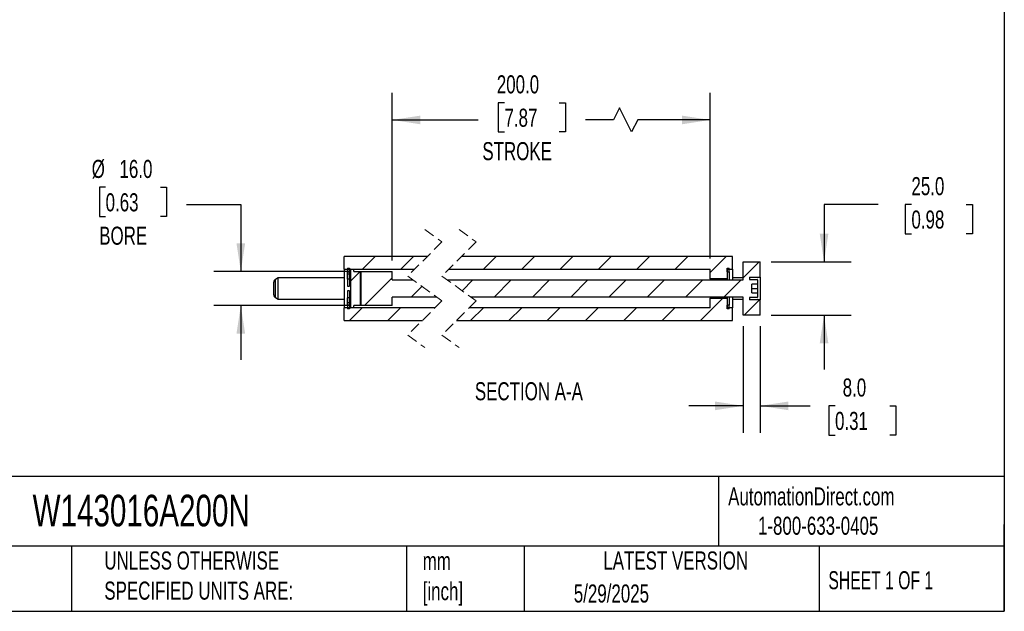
# Model space of a CAD drawing. Header units: millimetres. Extents: x 25 to 1092, y 25 to 838.
# Tile 3 of 4: x 631 to 1092, y 25 to 303. Entities that reach past the tile are written whole.
import ezdxf

# ---------------------------------------------------------------- set-up
doc = ezdxf.new("R2010")
doc.units = ezdxf.units.MM
doc.header["$LTSCALE"] = 4
doc.linetypes.add('SLD-Dashed', pattern=[1.905, 1.27, -0.635])
doc.linetypes.add('SLD-Solid', pattern=[0])
doc.layers.add('DIMENSIONS', color=140, linetype='SLD-Solid', lineweight=25)
doc.layers.add('TEXT', color=140, linetype='SLD-Solid', lineweight=25)
doc.layers.add('HATCH', color=6, linetype='SLD-Solid')
doc.styles.add('SLDTEXTSTYLE0', font='TXT', dxfattribs={"width": 0.7})
doc.styles.add('SLDTEXTSTYLE1', font='TXT', dxfattribs={"width": 0.65})
doc.dimstyles.new('SLDDIMSTYLE0', dxfattribs={"dimtxt": 8.632031, "dimasz": 13.208, "dimexe": 0, "dimexo": 0.0625, "dimgap": 2.158008, "dimtad": 0, "dimtih": 1, "dimtoh": 1, "dimrnd": 1e-09, "dimzin": 4, "dimdsep": 46, "dimtxsty": 'SLDTEXTSTYLE0', "dimsah": 1, "dimcen": 0.09, "dimadec": 0, "dimazin": 1, "dimtfac": 1, "dimtmove": 0, "dimatfit": 0, "dimfxl": 0, "dimfrac": 2, "dimtolj": 1, "dimtzin": 12, "dimarcsym": 0})
doc.dimstyles.new('SLDDIMSTYLE3', dxfattribs={"dimtxt": 8.632031, "dimasz": 13.208, "dimexe": 0, "dimexo": 0.0625, "dimgap": 2.158008, "dimtad": 0, "dimtih": 1, "dimtoh": 1, "dimrnd": 1e-09, "dimzin": 4, "dimdsep": 46, "dimtxsty": 'SLDTEXTSTYLE0', "dimsah": 1, "dimcen": 0.09, "dimadec": 0, "dimazin": 1, "dimtfac": 1, "dimtofl": 0, "dimtmove": 0, "dimatfit": 3, "dimfxl": 0, "dimfrac": 2, "dimtolj": 1, "dimtzin": 12, "dimarcsym": 0})

# ---------------------------------------------------------------- blocks, each defined once
blk = doc.blocks.new('_D_33')
at = {"layer": 'DIMENSIONS'}
for p, q in [((969.82, 159.11), (969.82, 108.99)), ((977.82, 159.11), (977.82, 108.99)), ((969.82, 121.69), (944.42, 121.69)), ((977.82, 121.69), (1001.18, 121.69)), ((1012.87, 121.69), (1009.97, 121.69)), ((1009.97, 121.69), (1009.97, 107.97)), ((1038.52, 121.69), (1041.42, 121.69)), ((1041.42, 121.69), (1041.42, 107.97)), ((1009.97, 107.97), (1012.87, 107.97)), ((1041.42, 107.97), (1038.52, 107.97))]:
    blk.add_line(p, q, dxfattribs=at)
for points in [[(969.82, 121.69), (956.62, 123.72), (956.62, 119.65)], [(977.82, 121.69), (991.03, 119.65), (991.03, 123.72)]]:
    blk.add_solid(points, dxfattribs=at)
at = {"layer": 'DIMENSIONS', "char_height": 8.467, "attachment_point": 1, "style": 'SLDTEXTSTYLE0'}
for s, insert in [('8.0', (1016.46, 134.53)), ('0.31', (1012.87, 118.88))]:
    blk.add_mtext(s, dxfattribs=dict(at, insert=insert))
blk = doc.blocks.new('_D_34')
at = {"layer": 'DIMENSIONS'}
for p, q in [((1033.12, 216.05), (1007.72, 216.05)), ((1007.72, 216.05), (1007.72, 189.19)), ((1048.68, 216.05), (1045.78, 216.05)), ((1045.78, 216.05), (1045.78, 202.33)), ((1074.33, 216.05), (1077.23, 216.05)), ((1077.23, 216.05), (1077.23, 202.33)), ((1045.78, 202.33), (1048.68, 202.33)), ((1077.23, 202.33), (1074.33, 202.33)), ((982.9, 189.19), (1020.42, 189.19)), ((982.9, 164.19), (1020.42, 164.19)), ((1007.72, 164.19), (1007.72, 138.79))]:
    blk.add_line(p, q, dxfattribs=at)
for points in [[(1007.72, 189.19), (1009.75, 202.39), (1005.69, 202.39)], [(1007.72, 164.19), (1005.69, 150.98), (1009.75, 150.98)]]:
    blk.add_solid(points, dxfattribs=at)
at = {"layer": 'DIMENSIONS', "char_height": 8.467, "attachment_point": 1, "style": 'SLDTEXTSTYLE0'}
for s, insert in [('25.0', (1048.68, 228.9)), ('0.98', (1048.68, 213.25))]:
    blk.add_mtext(s, dxfattribs=dict(at, insert=insert))
blk = doc.blocks.new('_D_35')
at = {"layer": 'DIMENSIONS'}
for p, q in [((805.37, 189.77), (805.37, 268.39)), ((954.32, 190.77), (954.32, 268.39)), ((857.96, 263.76), (855.07, 263.76)), ((855.07, 263.76), (855.07, 250.04)), ((883.61, 263.76), (886.51, 263.76)), ((886.51, 263.76), (886.51, 250.04)), ((911.92, 261.33), (909.1, 255.69)), ((917.56, 250.04), (911.92, 261.33)), ((805.37, 255.69), (845.67, 255.69)), ((909.1, 255.69), (895.91, 255.69)), ((920.39, 255.69), (917.56, 250.04)), ((954.32, 255.69), (920.39, 255.69)), ((855.07, 250.04), (857.96, 250.04)), ((886.51, 250.04), (883.61, 250.04))]:
    blk.add_line(p, q, dxfattribs=at)
for points in [[(805.37, 255.69), (818.58, 253.65), (818.58, 257.72)], [(954.32, 255.69), (941.12, 257.72), (941.12, 253.65)]]:
    blk.add_solid(points, dxfattribs=at)
at = {"layer": 'DIMENSIONS', "char_height": 8.467, "attachment_point": 1, "style": 'SLDTEXTSTYLE0'}
for s, insert in [('200.0', (854.37, 276.61)), ('7.87', (857.96, 260.96)), ('STROKE', (847.6, 245.3))]:
    blk.add_mtext(s, dxfattribs=dict(at, insert=insert))
blk = doc.blocks.new('_D_36')
at = {"layer": 'DIMENSIONS'}
for p, q in [((671.04, 224.13), (668.14, 224.13)), ((668.14, 224.13), (668.14, 210.41)), ((696.69, 224.13), (699.59, 224.13)), ((699.59, 224.13), (699.59, 210.41)), ((709, 216.05), (734.4, 216.05)), ((734.4, 216.05), (734.4, 184.69)), ((668.14, 210.41), (671.04, 210.41)), ((699.59, 210.41), (696.69, 210.41)), ((785.29, 184.69), (721.7, 184.69)), ((785.29, 168.69), (721.7, 168.69)), ((734.4, 168.69), (734.4, 143.29))]:
    blk.add_line(p, q, dxfattribs=at)
for points in [[(734.4, 184.69), (736.43, 197.89), (732.37, 197.89)], [(734.4, 168.69), (732.37, 155.48), (736.43, 155.48)]]:
    blk.add_solid(points, dxfattribs=at)
at = {"layer": 'DIMENSIONS', "char_height": 8.467, "attachment_point": 1, "style": 'SLDTEXTSTYLE0'}
for s, insert in [('%%c', (664.52, 236.97)), ('16.0', (677.55, 236.97)), ('0.63', (671.04, 221.32)), ('BORE', (668.05, 205.67))]:
    blk.add_mtext(s, dxfattribs=dict(at, insert=insert))
blk = doc.blocks.new('SW_HATCH_1')
at = {"layer": 'HATCH', "color": 0}
for p, q in [((-50.68, 24), (-56.68, 18)), ((-32.72, 24), (-38.72, 18)), ((6.04, 24), (0.04, 18)), ((24, 24), (18, 18)), ((41.96, 24), (35.96, 18)), ((59.92, 24), (53.92, 18)), ((77.88, 24), (71.88, 18)), ((95.84, 24), (89.84, 18)), ((113.8, 24), (106.26, 16.46)), ((129.26, 21.5), (121.76, 14)), ((-57.68, 17), (-62.19, 12.49)), ((-57.68, 17), (-57.69, 16.99)), ((-42.69, 14.03), (-55.72, 1)), ((-28.76, 10), (-33.76, 5)), ((-4.96, 13), (-9.99, 7.97)), ((13, 13), (5, 5)), ((30.96, 13), (22.96, 5)), ((48.92, 13), (40.92, 5)), ((66.88, 13), (58.88, 5)), ((84.84, 13), (76.84, 5)), ((102.8, 13), (94.8, 5)), ((120.76, 13), (112.76, 5)), ((-56.72, 0), (-62.72, -6)), ((-38.76, 0), (-44.76, -6)), ((0, 0), (-6, -6)), ((17.96, 0), (11.96, -6)), ((35.92, 0), (29.92, -6)), ((53.88, 0), (47.88, -6)), ((71.84, 0), (65.84, -6)), ((89.8, 0), (83.8, -6)), ((112.16, 4.4), (101.76, -6)), ((129.47, 3.75), (122.22, -3.5))]:
    blk.add_line(p, q, dxfattribs=at)

msp = doc.modelspace()

# ---------------------------------------------------------------- linework, layer by layer
at = {"color": 7, "linetype": 'SLD-Dashed', "lineweight": 18}
for p, q in [((820.669, 204.386), (828.669, 198.536)), ((836.669, 204.386), (844.669, 198.536)), ((828.669, 198.536), (812.669, 182.536)), ((844.669, 198.536), (828.669, 182.536)), ((812.669, 182.536), (828.669, 170.836)), ((828.669, 182.536), (844.669, 170.836)), ((828.669, 170.836), (812.669, 154.836)), ((844.669, 170.836), (828.669, 154.836)), ((812.669, 154.836), (820.669, 148.986)), ((828.669, 154.836), (836.669, 148.986))]:
    msp.add_line(p, q, dxfattribs=at)
for p, q in [((821.819, 191.686), (782.87, 191.686)), ((782.87, 185.686), (782.87, 191.686)), ((964.824, 191.686), (837.819, 191.686)), ((964.824, 185.686), (964.824, 191.686)), ((969.824, 189.186), (977.824, 189.186)), ((969.824, 180.686), (969.824, 189.186)), ((977.824, 181.936), (977.824, 189.186)), ((782.87, 185.686), (815.819, 185.686)), ((782.87, 185.686), (782.87, 167.686)), ((784.37, 186.17), (785.37, 186.17)), ((784.37, 186.17), (784.37, 184.536)), ((785.37, 186.17), (785.37, 184.536)), ((785.87, 185.686), (787.37, 185.686)), ((785.87, 185.686), (785.87, 167.686)), ((787.37, 184.686), (787.37, 185.686)), ((787.37, 184.686), (790.87, 184.686)), ((790.37, 184.686), (790.37, 168.686)), ((790.37, 184.686), (805.37, 184.686)), ((790.87, 168.686), (790.87, 184.686)), ((805.37, 180.686), (805.37, 184.686)), ((831.819, 185.686), (954.324, 185.686)), ((954.324, 181.286), (954.324, 185.686)), ((962.324, 186.17), (963.324, 186.17)), ((962.324, 184.536), (962.324, 186.17)), ((962.324, 185.686), (964.824, 185.686)), ((962.324, 185.686), (962.324, 181.286)), ((963.324, 184.536), (963.324, 186.17)), ((964.824, 185.686), (964.824, 180.686)), ((751.87, 181.686), (750.62, 180.964)), ((750.62, 172.408), (750.62, 180.964)), ((782.87, 181.686), (751.87, 181.686)), ((751.87, 171.686), (751.87, 181.686)), ((784.37, 184.536), (785.37, 184.536)), ((784.37, 183.388), (784.37, 184.536)), ((785.37, 183.388), (784.37, 183.388)), ((784.37, 181.094), (784.37, 183.388)), ((785.37, 181.094), (784.37, 181.094)), ((784.37, 181.094), (784.37, 177.786)), ((785.37, 183.388), (785.37, 184.536)), ((785.37, 181.094), (785.37, 183.388)), ((785.37, 181.094), (785.37, 177.786)), ((805.37, 180.686), (815.199, 180.686)), ((831.199, 180.686), (969.824, 180.686)), ((962.324, 181.286), (954.324, 181.286)), ((954.324, 181.286), (954.324, 180.686)), ((962.324, 184.536), (963.324, 184.536)), ((962.324, 181.286), (962.324, 180.686)), ((963.324, 184.536), (963.324, 180.686)), ((969.824, 181.686), (964.824, 181.686)), ((972.824, 181.936), (977.824, 181.936)), ((972.824, 181.936), (972.824, 180.936)), ((972.824, 180.936), (976.374, 180.936)), ((976.574, 180.736), (976.574, 178.686)), ((977.824, 181.936), (977.824, 171.436)), ((749.87, 173.707), (749.87, 179.665)), ((784.37, 177.786), (785.37, 177.786)), ((785.37, 175.586), (784.37, 175.586)), ((784.37, 175.586), (784.37, 172.278)), ((785.37, 175.586), (785.37, 172.278)), ((976.574, 178.686), (973.911, 178.686)), ((973.911, 174.686), (973.911, 178.686)), ((973.911, 176.686), (976.574, 176.686)), ((976.574, 178.686), (976.574, 176.686)), ((976.574, 176.686), (976.574, 174.686)), ((750.62, 172.408), (751.87, 171.686)), ((751.87, 171.686), (782.87, 171.686)), ((785.37, 172.278), (784.37, 172.278)), ((784.37, 169.984), (784.37, 172.278)), ((785.37, 169.984), (785.37, 172.278)), ((826.14, 172.686), (805.37, 172.686)), ((805.37, 168.686), (805.37, 172.686)), ((969.824, 172.686), (842.14, 172.686)), ((954.324, 172.686), (954.324, 172.086)), ((954.324, 167.686), (954.324, 172.086)), ((954.324, 172.086), (962.324, 172.086)), ((962.324, 172.686), (962.324, 172.086)), ((962.324, 172.086), (962.324, 167.686)), ((963.324, 172.686), (963.324, 168.836)), ((964.824, 172.686), (964.824, 167.686)), ((964.824, 171.686), (969.824, 171.686)), ((969.824, 164.186), (969.824, 172.686)), ((976.374, 172.436), (972.824, 172.436)), ((972.824, 172.436), (972.824, 171.436)), ((977.824, 171.436), (972.824, 171.436)), ((973.911, 174.686), (976.574, 174.686)), ((976.574, 174.686), (976.574, 172.636)), ((977.824, 164.186), (977.824, 171.436)), ((825.519, 167.686), (782.87, 167.686)), ((782.87, 161.686), (782.87, 167.686)), ((785.37, 169.984), (784.37, 169.984)), ((784.37, 168.836), (784.37, 169.984)), ((785.37, 168.836), (784.37, 168.836)), ((784.37, 168.836), (784.37, 167.202)), ((785.37, 167.202), (784.37, 167.202)), ((785.37, 168.836), (785.37, 169.984)), ((785.37, 168.836), (785.37, 167.202)), ((787.37, 167.686), (785.87, 167.686)), ((790.87, 168.686), (787.37, 168.686)), ((787.37, 167.686), (787.37, 168.686)), ((805.37, 168.686), (790.37, 168.686)), ((954.324, 167.686), (841.519, 167.686)), ((963.324, 168.836), (962.324, 168.836)), ((962.324, 167.202), (962.324, 168.836)), ((964.824, 167.686), (962.324, 167.686)), ((963.324, 167.202), (962.324, 167.202)), ((963.324, 167.202), (963.324, 168.836)), ((964.824, 161.686), (964.824, 167.686)), ((782.87, 161.686), (819.519, 161.686)), ((835.519, 161.686), (964.824, 161.686)), ((977.824, 164.186), (969.824, 164.186))]:
    msp.add_line(p, q)
for centre, radius, start, end in [((751.37, 179.665), 1.5, 120.00078, 179.99886), ((976.374, 180.736), 0.2, 359.99897, 89.99769), ((751.37, 173.707), 1.5, 180.00114, 239.99922), ((976.374, 172.636), 0.2, 270.00231, 0.00103)]:
    msp.add_arc(centre, radius, start, end)
at = {"layer": 'TEXT'}
for p, q in [((1092.2, 838.2), (1092.2, 25.4)), ((1092.2, 88.504), (25.4, 88.504)), ((958.302, 88.504), (958.302, 55.88)), ((1092.2, 25.4), (1092.2, 66.04)), ((1092.2, 55.88), (25.4, 55.88)), ((655.121, 55.88), (655.121, 25.4)), ((812.097, 55.88), (812.097, 25.4)), ((867.248, 55.88), (867.248, 25.4)), ((1005.395, 55.88), (1005.395, 25.4)), ((25.4, 25.4), (1092.2, 25.4))]:
    msp.add_line(p, q, dxfattribs=at)

# ---------------------------------------------------------------- block references
at = {"layer": 'HATCH'}
msp.add_blockref('SW_HATCH_1', (848.061, 167.686), dxfattribs=at)

# ---------------------------------------------------------------- texts
at = {"layer": 'TEXT'}
for s, insert, char_height, attachment_point, style in [('SECTION A-A', (869.404, 132.765), 8.46667, 2, 'SLDTEXTSTYLE0'), ('AutomationDirect.com', (962.78, 83.506), 8.46667, 1, 'SLDTEXTSTYLE0'), ('W143016A200N', (636.831, 80.026), 14.81667, 1, 'SLDTEXTSTYLE0'), ('1-800-633-0405', (976.766, 69.748), 8.46667, 1, 'SLDTEXTSTYLE0'), ('UNLESS OTHERWISE ^JSPECIFIED UNITS ARE:', (670.432, 53.442), 8.46667, 1, 'SLDTEXTSTYLE0'), ('mm^J[inch]', (819.629, 53.189), 8.4667, 1, 'SLDTEXTSTYLE0'), ('LATEST VERSION', (938.209, 53.456), 8.46667, 2, 'SLDTEXTSTYLE0'), ('SHEET 1 OF 1', (1009.765, 44.206), 8.46667, 1, 'SLDTEXTSTYLE1'), ('5/29/2025', (890.451, 37.988), 8.4667, 1, 'SLDTEXTSTYLE0')]:
    msp.add_mtext(s, dxfattribs=dict(at, insert=insert, char_height=char_height, attachment_point=attachment_point, style=style))

# ---------------------------------------------------------------- dimensions: what is measured, and where the dimension line sits
at = {"layer": 'DIMENSIONS'}
dim = msp.add_linear_dim(base=(805.37, 255.686), p1=(954.324, 185.686), p2=(805.37, 184.686), text='200.0\\PSTROKE', dimstyle='SLDDIMSTYLE3', dxfattribs=at)
dim.commit()
dim.dimension.update_dxf_attribs({"geometry": '_D_35', "text_midpoint": (870.789, 255.686), "dimtype": 160})
dim = msp.add_linear_dim(base=(734.399, 168.686), p1=(790.37, 184.686), p2=(790.37, 168.686), angle=90, text='%%c<>\\PBORE', dimstyle='SLDDIMSTYLE0', dxfattribs=at)
dim.commit()
dim.dimension.update_dxf_attribs({"geometry": '_D_36', "text_midpoint": (734.399, 216.053), "dimtype": 160})
dim = msp.add_linear_dim(base=(1007.722, 189.186), p1=(977.824, 164.186), p2=(977.824, 189.186), angle=90, dimstyle='SLDDIMSTYLE0', dxfattribs=at)
dim.commit()
dim.dimension.update_dxf_attribs({"geometry": '_D_34', "text_midpoint": (1007.722, 216.053), "dimtype": 160})
dim = msp.add_linear_dim(base=(969.824, 121.687), p1=(977.824, 164.186), p2=(969.824, 164.186), dimstyle='SLDDIMSTYLE0', dxfattribs=at)
dim.commit()
dim.dimension.update_dxf_attribs({"geometry": '_D_33', "text_midpoint": (1025.697, 121.687), "dimtype": 160})

doc.saveas('drawing.dxf')
